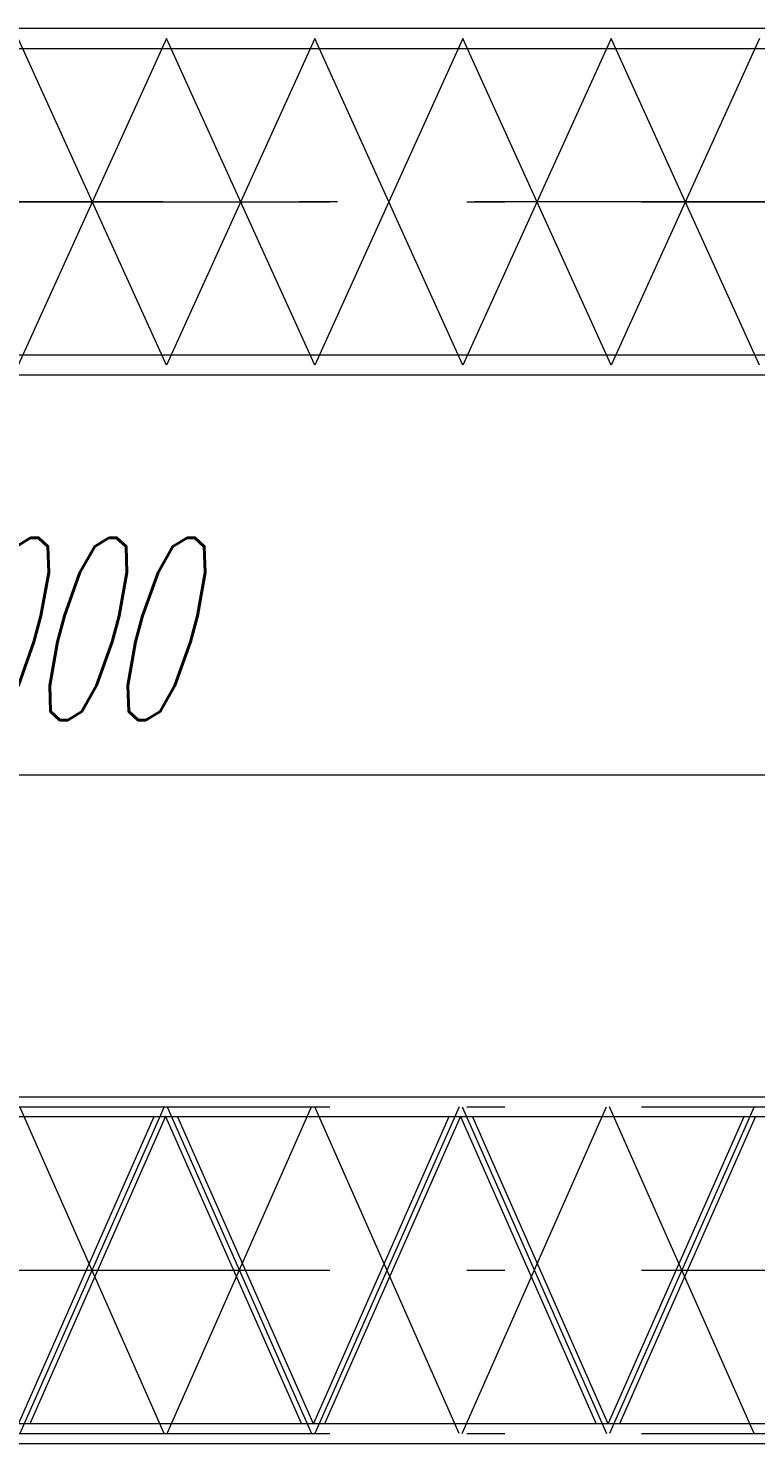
# Model space of a CAD drawing. Extents: x 8365 to 131642, y 1960 to 79602.
# Tile 69 of 121: x 86387 to 91171, y 2299 to 11611. Entities that reach past the tile are written whole.
import ezdxf
from ezdxf.enums import TextEntityAlignment as Align

# ---------------------------------------------------------------- set-up
doc = ezdxf.new("R2010")
doc.units = 0
doc.header["$LTSCALE"] = 100
doc.header["$MEASUREMENT"] = 0
doc.linetypes.add('CENTER', pattern=[50.5, 30, -9, 2.5, -9])
doc.layers.add('1', color=7, linetype='Continuous')
doc.layers.add('11', color=7, linetype='Continuous')
doc.styles.get("Standard").update_dxf_attribs({"font": 'txt', "bigfont": 'bigfont'})
doc.dimstyles.get("Standard").update_dxf_attribs({"dimtxt": 0.18, "dimasz": 0.18, "dimexe": 0.18, "dimexo": 0.0625, "dimgap": 0.09, "dimtad": 0, "dimtih": 1, "dimtoh": 1, "dimdec": 4, "dimzin": 0, "dimdsep": 46, "dimtxsty": 'Standard', "dimcen": 0.09, "dimadec": 0, "dimazin": 0, "dimtfac": 1, "dimtdec": 4, "dimtofl": 0, "dimtmove": 0, "dimatfit": 0, "dimfxl": 1, "dimtolj": 1, "dimtzin": 0, "dimarcsym": 0})

# ---------------------------------------------------------------- blocks, each defined once
blk = doc.blocks.new('*G2')
at = {"layer": '11', "color": 7, "linetype": 'Continuous', "lineweight": 9}
for p, q in [((80442.2, 11611.5), (92218.8, 11611.5)), ((80442.2, 11478.5), (92198.5, 11478.5)), ((92198.5, 9461.5), (80442.2, 9462.2)), ((92198.5, 9328.5), (80403.8, 9329.2))]:
    blk.add_line(p, q, dxfattribs=at)
at = {"layer": '11', "color": 7, "linetype": 'CENTER', "lineweight": 9}
for p, q in [((87295.4, 9395.4), (86320.4, 11545.3)), ((87295.4, 11544.5), (86320.4, 9394.6)), ((88270.4, 11545), (87295.4, 9395.4)), ((88270.4, 9395), (87295.4, 11544.5)), ((89245.4, 11545), (88270.4, 9395)), ((89245.4, 9395), (88270.4, 11545)), ((90220.4, 9395), (89245.4, 11545)), ((90220.4, 11545), (89245.4, 9395)), ((91195.4, 11545), (90220.4, 9395)), ((91195.4, 9395), (90220.4, 11545)), ((92320.4, 10470), (80320.4, 10470)), ((80320.4, 10470), (92320.4, 10470))]:
    blk.add_line(p, q, dxfattribs=at)
blk = doc.blocks.new('*D132')
at = {"layer": '1', "color": 7, "linetype": 'Continuous', "lineweight": 9}
for p, q in [((92320.4, 5900), (92320.4, 10745)), ((80320.4, 6700), (92320.4, 6700))]:
    blk.add_line(p, q, dxfattribs=at)
at = {"layer": '1', "color": 7, "linetype": 'Continuous', "lineweight": 9, "oblique": 15, "width": 0.5}
blk.add_text('12000', height=1200, dxfattribs=at).set_placement((84820.4, 6700), align=Align.BOTTOM_LEFT)
blk = doc.blocks.new('*G173')
at = {"layer": '11', "color": 7, "linetype": 'Continuous', "lineweight": 9}
for p, q in [((80432.5, 4582.1), (92208.2, 4582.1)), ((92208.2, 4449.1), (80432.5, 4449.1)), ((87212.7, 4449.1), (86321.5, 2432.1)), ((86398, 2432.1), (87289.2, 4449.1)), ((88182.7, 2432.1), (87291.5, 4449.1)), ((87368, 4449.1), (88259.2, 2432.1)), ((89152.7, 4449.1), (88261.5, 2432.1)), ((88338, 2432.1), (89229.2, 4449.1)), ((90122.7, 2432.1), (89231.5, 4449.1)), ((89308, 4449.1), (90199.2, 2432.1)), ((91092.7, 4449.1), (90201.5, 2432.1)), ((90278, 2432.1), (91169.2, 4449.1)), ((80432.5, 2432.1), (92208.2, 2432.1)), ((92208.2, 2299.1), (80432.5, 2299.1))]:
    blk.add_line(p, q, dxfattribs=at)
at = {"layer": '11', "color": 7, "linetype": 'CENTER', "lineweight": 9}
for p, q in [((80320.4, 4515.6), (92320.4, 4515.6)), ((87280.4, 2365.6), (86330.4, 4515.6)), ((87280.4, 4515.6), (86330.4, 2365.6)), ((87280.4, 2365.6), (86330.4, 4515.6)), ((87300.3, 2365.6), (88250.4, 4515.6)), ((87300.3, 4515.6), (88250.4, 2365.6)), ((87300.3, 2365.6), (88250.4, 4515.6)), ((89220.3, 2365.6), (88270.4, 4515.6)), ((89220.3, 4515.6), (88270.4, 2365.6)), ((89220.3, 2365.6), (88270.4, 4515.6)), ((89240.4, 2365.6), (90190.4, 4515.6)), ((89240.4, 4515.6), (90190.4, 2365.6)), ((89240.4, 2365.6), (90190.4, 4515.6)), ((91160.4, 2365.6), (90210.4, 4515.6)), ((91160.4, 4515.6), (90210.4, 2365.6)), ((91160.4, 2365.6), (90210.4, 4515.6)), ((80320.4, 3440.6), (92320.4, 3440.6)), ((80320.4, 2365.6), (92320.4, 2365.6))]:
    blk.add_line(p, q, dxfattribs=at)

msp = doc.modelspace()

# ---------------------------------------------------------------- block references
at = {"color": 7, "linetype": 'Continuous', "lineweight": 9}
for name in ['*G2', '*G173']:
    msp.add_blockref(name, (0, 0), dxfattribs=at)

# ---------------------------------------------------------------- dimensions: what is measured, and where the dimension line sits
at = {"layer": '1', "color": 7, "linetype": 'Continuous', "lineweight": 9}
dim = msp.add_linear_dim(base=(80320.3561, 6700), p1=(80320.3561, 6700), p2=(92320.35597, 10744.95423), text='12000', dimstyle='Standard', dxfattribs=at)
dim.commit()
dim.dimension.update_dxf_attribs({"geometry": '*D132', "text_midpoint": (86320.35603, 6700)})

doc.saveas('drawing.dxf')
